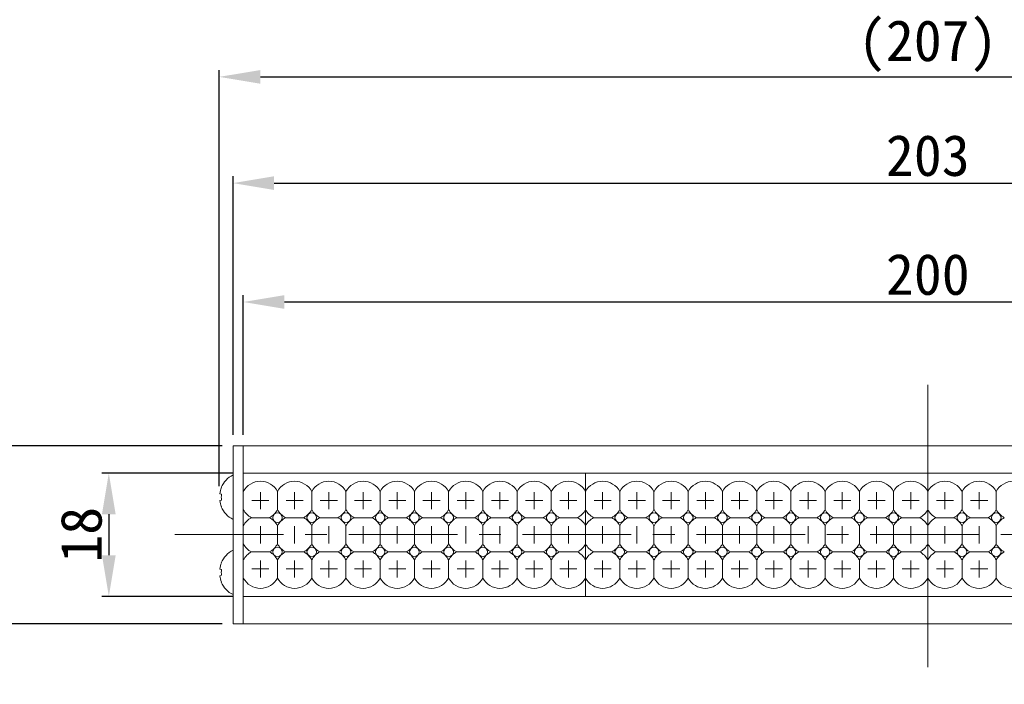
# Model space of a CAD drawing. Header units: millimetres. Extents: x -201 to 202, y 143 to 428.
# Tile 3 of 12: x -93 to -21, y 274 to 323. Entities that reach past the tile are written whole.
import ezdxf

# ---------------------------------------------------------------- set-up
doc = ezdxf.new("R2010")
doc.units = ezdxf.units.MM
doc.header["$LTSCALE"] = 0.25
doc.linetypes.add('CENTER', pattern=[50.8, 31.75, -6.35, 6.35, -6.35])
for name, color, linetype, lineweight in [('BASE', 7, 'Continuous', 20), ('CENTER', 1, 'CENTER', 9), ('DIMENSION', 6, 'Continuous', 9), ('LED LENS', 7, 'Continuous', 20), ('MXB8146', 7, 'Continuous', 20), ('SIDE PLATE', 7, 'Continuous', 20)]:
    doc.layers.add(name, color=color, linetype=linetype, lineweight=lineweight)
doc.styles.add('VS Standard', font='msgothic.ttc', dxfattribs={"height": 3})
doc.dimstyles.new('VS Standard x0.5', dxfattribs={"dimtxt": 3, "dimasz": 3, "dimexe": 0.5, "dimexo": 0.8, "dimgap": 0.5, "dimtad": 3, "dimlfac": 2, "dimrnd": 0.0001, "dimzin": 9, "dimdsep": 46, "dimtxsty": 'VS Standard', "dimcen": 0, "dimaunit": 1, "dimadec": 0, "dimazin": 2, "dimtfac": 1, "dimtmove": 0, "dimatfit": 3, "dimfxl": 1, "dimtolj": 1, "dimtzin": 0, "dimarcsym": 0})

# ---------------------------------------------------------------- blocks, each defined once
blk = doc.blocks.new('*D136')
at = {"layer": 'Defpoints', "color": 0}
for p in [(23.002, 302.422), (-76.998, 291.909), (23.002, 291.909)]:
    blk.add_point(p, dxfattribs=at)
at = {"layer": 'DIMENSION', "color": 0, "lineweight": -2}
for p, q in [((-76.998, 292.709), (-76.998, 302.922)), ((23.002, 292.709), (23.002, 302.922)), ((-73.998, 302.422), (20.002, 302.422))]:
    blk.add_line(p, q, dxfattribs=at)
at = {"layer": 'DIMENSION', "color": 0}
for points in [[(-73.998, 302.922), (-73.998, 301.922), (-76.998, 302.422)], [(20.002, 301.922), (20.002, 302.922), (23.002, 302.422)]]:
    blk.add_solid(points, dxfattribs=at)
at = {"layer": 'DIMENSION', "color": 0, "insert": (-26.998, 304.422), "char_height": 3, "attachment_point": 5, "style": 'VS Standard'}
blk.add_mtext('\\A1;200', dxfattribs=at)
blk = doc.blocks.new('*D137')
at = {"layer": 'Defpoints', "color": 0}
for p in [(23.752, 311.111), (-77.748, 291.909), (23.752, 291.909)]:
    blk.add_point(p, dxfattribs=at)
at = {"layer": 'DIMENSION', "color": 0, "lineweight": -2}
for p, q in [((-77.748, 292.709), (-77.748, 311.611)), ((23.752, 292.709), (23.752, 311.611)), ((-74.748, 311.111), (20.752, 311.111))]:
    blk.add_line(p, q, dxfattribs=at)
at = {"layer": 'DIMENSION', "color": 0}
for points in [[(-74.748, 311.611), (-74.748, 310.611), (-77.748, 311.111)], [(20.752, 310.611), (20.752, 311.611), (23.752, 311.111)]]:
    blk.add_solid(points, dxfattribs=at)
at = {"layer": 'DIMENSION', "color": 0, "insert": (-26.998, 313.111), "char_height": 3, "attachment_point": 5, "style": 'VS Standard'}
blk.add_mtext('\\A1;203', dxfattribs=at)
blk = doc.blocks.new('*D138')
at = {"layer": 'Defpoints', "color": 0}
for p in [(24.75, 318.875), (-78.75, 288.169), (24.75, 288.169)]:
    blk.add_point(p, dxfattribs=at)
at = {"layer": 'DIMENSION', "color": 0, "lineweight": -2}
for p, q in [((-78.75, 288.969), (-78.75, 319.375)), ((24.75, 288.969), (24.75, 319.375)), ((-75.75, 318.875), (21.75, 318.875))]:
    blk.add_line(p, q, dxfattribs=at)
at = {"layer": 'DIMENSION', "color": 0}
for points in [[(-75.75, 319.375), (-75.75, 318.375), (-78.75, 318.875)], [(21.75, 318.375), (21.75, 319.375), (24.75, 318.875)]]:
    blk.add_solid(points, dxfattribs=at)
at = {"layer": 'DIMENSION', "color": 0, "insert": (-27, 321.126), "char_height": 3, "attachment_point": 5, "style": 'VS Standard'}
blk.add_mtext('\\A1;\\A1;(207)', dxfattribs=at)
blk = doc.blocks.new('*D139')
at = {"layer": 'Defpoints', "color": 0}
for p in [(-76.998, 289.909), (-86.821, 280.909), (-76.998, 280.909)]:
    blk.add_point(p, dxfattribs=at)
at = {"layer": 'DIMENSION', "color": 0, "lineweight": -2}
for p, q in [((-77.798, 289.909), (-87.321, 289.909)), ((-86.821, 286.909), (-86.821, 283.909)), ((-77.798, 280.909), (-87.321, 280.909))]:
    blk.add_line(p, q, dxfattribs=at)
at = {"layer": 'DIMENSION', "color": 0}
for points in [[(-86.321, 286.909), (-87.321, 286.909), (-86.821, 289.909)], [(-87.321, 283.909), (-86.321, 283.909), (-86.821, 280.909)]]:
    blk.add_solid(points, dxfattribs=at)
at = {"layer": 'DIMENSION', "color": 0, "insert": (-88.821, 285.409), "char_height": 3, "attachment_point": 5, "rotation": 90, "style": 'VS Standard'}
blk.add_mtext('\\A1;18', dxfattribs=at)
blk = doc.blocks.new('*D140')
at = {"layer": 'Defpoints', "color": 0}
for p in [(-77.748, 291.909), (-94.4, 278.909), (-77.748, 278.909)]:
    blk.add_point(p, dxfattribs=at)
at = {"layer": 'DIMENSION', "color": 0, "lineweight": -2}
for p, q in [((-78.548, 291.909), (-94.9, 291.909)), ((-94.4, 288.909), (-94.4, 281.909)), ((-78.548, 278.909), (-94.9, 278.909))]:
    blk.add_line(p, q, dxfattribs=at)
at = {"layer": 'DIMENSION', "color": 0}
for points in [[(-93.9, 288.909), (-94.9, 288.909), (-94.4, 291.909)], [(-94.9, 281.909), (-93.9, 281.909), (-94.4, 278.909)]]:
    blk.add_solid(points, dxfattribs=at)
at = {"layer": 'DIMENSION', "color": 0, "insert": (-96.4, 285.409), "char_height": 3, "attachment_point": 5, "rotation": 90, "style": 'VS Standard'}
blk.add_mtext('\\A1;26', dxfattribs=at)

msp = doc.modelspace()

# ---------------------------------------------------------------- linework, layer by layer
at = {"layer": 'BASE'}
for p, q in [((-76.9975, 278.9088), (-76.9975, 291.9088)), ((-76.9975, 291.9088), (23.0025, 291.9088)), ((-76.9975, 291.9088), (-76.9975, 278.9088)), ((23.0025, 289.9088), (-76.9975, 289.9088)), ((-76.9975, 280.9088), (23.0025, 280.9088)), ((23.0025, 278.9088), (-76.9975, 278.9088))]:
    msp.add_line(p, q, dxfattribs=at)
at = {"layer": 'CENTER'}
for p, q in [((-26.9975, 296.3598), (-26.9975, 274.4808)), ((-81.9975, 285.4203), (28.0025, 285.4203))]:
    msp.add_line(p, q, dxfattribs=at)
at = {"layer": 'CENTER', "ltscale": 0.3}
for p, q in [((-75.7475, 288.5338), (-75.7475, 287.2838)), ((-73.2475, 288.5338), (-73.2475, 287.2838)), ((-70.7475, 288.5338), (-70.7475, 287.2838)), ((-68.2475, 288.5338), (-68.2475, 287.2838)), ((-65.7475, 288.5338), (-65.7475, 287.2838)), ((-63.2475, 288.5338), (-63.2475, 287.2838)), ((-60.7475, 288.5338), (-60.7475, 287.2838)), ((-58.2475, 288.5338), (-58.2475, 287.2838)), ((-55.7475, 288.5338), (-55.7475, 287.2838)), ((-53.2475, 288.5338), (-53.2475, 287.2838)), ((-50.7475, 288.5338), (-50.7475, 287.2838)), ((-48.2475, 288.5338), (-48.2475, 287.2838)), ((-45.7475, 288.5338), (-45.7475, 287.2838)), ((-43.2475, 288.5338), (-43.2475, 287.2838)), ((-40.7475, 288.5338), (-40.7475, 287.2838)), ((-38.2475, 288.5338), (-38.2475, 287.2838)), ((-35.7475, 288.5338), (-35.7475, 287.2838)), ((-33.2475, 288.5338), (-33.2475, 287.2838)), ((-30.7475, 288.5338), (-30.7475, 287.2838)), ((-28.2475, 288.5338), (-28.2475, 287.2838)), ((-25.7475, 288.5338), (-25.7475, 287.2838)), ((-23.2475, 288.5338), (-23.2475, 287.2838)), ((-76.3725, 287.9088), (-75.1225, 287.9088)), ((-73.8725, 287.9088), (-72.6225, 287.9088)), ((-71.3725, 287.9088), (-70.1225, 287.9088)), ((-68.8725, 287.9088), (-67.6225, 287.9088)), ((-66.3725, 287.9088), (-65.1225, 287.9088)), ((-63.8725, 287.9088), (-62.6225, 287.9088)), ((-61.3725, 287.9088), (-60.1225, 287.9088)), ((-58.8725, 287.9088), (-57.6225, 287.9088)), ((-56.3725, 287.9088), (-55.1225, 287.9088)), ((-53.8725, 287.9088), (-52.6225, 287.9088)), ((-51.3725, 287.9088), (-50.1225, 287.9088)), ((-48.8725, 287.9088), (-47.6225, 287.9088)), ((-46.3725, 287.9088), (-45.1225, 287.9088)), ((-43.8725, 287.9088), (-42.6225, 287.9088)), ((-41.3725, 287.9088), (-40.1225, 287.9088)), ((-38.8725, 287.9088), (-37.6225, 287.9088)), ((-36.3725, 287.9088), (-35.1225, 287.9088)), ((-33.8725, 287.9088), (-32.6225, 287.9088)), ((-31.3725, 287.9088), (-30.1225, 287.9088)), ((-28.8725, 287.9088), (-27.6225, 287.9088)), ((-26.3725, 287.9088), (-25.1225, 287.9088)), ((-23.8725, 287.9088), (-22.6225, 287.9088)), ((-75.7475, 286.0338), (-75.7475, 284.7838)), ((-73.2475, 286.0338), (-73.2475, 284.7838)), ((-70.7475, 286.0338), (-70.7475, 284.7838)), ((-68.2475, 286.0338), (-68.2475, 284.7838)), ((-65.7475, 286.0338), (-65.7475, 284.7838)), ((-63.2475, 286.0338), (-63.2475, 284.7838)), ((-60.7475, 286.0338), (-60.7475, 284.7838)), ((-58.2475, 286.0338), (-58.2475, 284.7838)), ((-55.7475, 286.0338), (-55.7475, 284.7838)), ((-53.2475, 286.0338), (-53.2475, 284.7838)), ((-50.7475, 286.0338), (-50.7475, 284.7838)), ((-48.2475, 286.0338), (-48.2475, 284.7838)), ((-45.7475, 286.0338), (-45.7475, 284.7838)), ((-43.2475, 286.0338), (-43.2475, 284.7838)), ((-40.7475, 286.0338), (-40.7475, 284.7838)), ((-38.2475, 286.0338), (-38.2475, 284.7838)), ((-35.7475, 286.0338), (-35.7475, 284.7838)), ((-33.2475, 286.0338), (-33.2475, 284.7838)), ((-30.7475, 286.0338), (-30.7475, 284.7838)), ((-28.2475, 286.0338), (-28.2475, 284.7838)), ((-25.7475, 286.0338), (-25.7475, 284.7838)), ((-23.2475, 286.0338), (-23.2475, 284.7838)), ((-75.7475, 283.5338), (-75.7475, 282.2838)), ((-73.2475, 283.5338), (-73.2475, 282.2838)), ((-70.7475, 283.5338), (-70.7475, 282.2838)), ((-68.2475, 283.5338), (-68.2475, 282.2838)), ((-65.7475, 283.5338), (-65.7475, 282.2838)), ((-63.2475, 283.5338), (-63.2475, 282.2838)), ((-60.7475, 283.5338), (-60.7475, 282.2838)), ((-58.2475, 283.5338), (-58.2475, 282.2838)), ((-55.7475, 283.5338), (-55.7475, 282.2838)), ((-53.2475, 283.5338), (-53.2475, 282.2838)), ((-50.7475, 283.5338), (-50.7475, 282.2838)), ((-48.2475, 283.5338), (-48.2475, 282.2838)), ((-45.7475, 283.5338), (-45.7475, 282.2838)), ((-43.2475, 283.5338), (-43.2475, 282.2838)), ((-40.7475, 283.5338), (-40.7475, 282.2838)), ((-38.2475, 283.5338), (-38.2475, 282.2838)), ((-35.7475, 283.5338), (-35.7475, 282.2838)), ((-33.2475, 283.5338), (-33.2475, 282.2838)), ((-30.7475, 283.5338), (-30.7475, 282.2838)), ((-28.2475, 283.5338), (-28.2475, 282.2838)), ((-25.7475, 283.5338), (-25.7475, 282.2838)), ((-23.2475, 283.5338), (-23.2475, 282.2838)), ((-76.3725, 282.9088), (-75.1225, 282.9088)), ((-73.8725, 282.9088), (-72.6225, 282.9088)), ((-71.3725, 282.9088), (-70.1225, 282.9088)), ((-68.8725, 282.9088), (-67.6225, 282.9088)), ((-66.3725, 282.9088), (-65.1225, 282.9088)), ((-63.8725, 282.9088), (-62.6225, 282.9088)), ((-61.3725, 282.9088), (-60.1225, 282.9088)), ((-58.8725, 282.9088), (-57.6225, 282.9088)), ((-56.3725, 282.9088), (-55.1225, 282.9088)), ((-53.8725, 282.9088), (-52.6225, 282.9088)), ((-51.3725, 282.9088), (-50.1225, 282.9088)), ((-48.8725, 282.9088), (-47.6225, 282.9088)), ((-46.3725, 282.9088), (-45.1225, 282.9088)), ((-43.8725, 282.9088), (-42.6225, 282.9088)), ((-41.3725, 282.9088), (-40.1225, 282.9088)), ((-38.8725, 282.9088), (-37.6225, 282.9088)), ((-36.3725, 282.9088), (-35.1225, 282.9088)), ((-33.8725, 282.9088), (-32.6225, 282.9088)), ((-31.3725, 282.9088), (-30.1225, 282.9088)), ((-28.8725, 282.9088), (-27.6225, 282.9088)), ((-26.3725, 282.9088), (-25.1225, 282.9088)), ((-23.8725, 282.9088), (-22.6225, 282.9088))]:
    msp.add_line(p, q, dxfattribs=at)
at = {"layer": 'LED LENS'}
for p, q in [((-51.9975, 289.9088), (-76.9975, 289.9088)), ((-76.9975, 289.9088), (-76.9975, 288.5702)), ((-51.9975, 288.5702), (-51.9975, 289.9088)), ((-51.9975, 289.9088), (-51.9975, 288.5702)), ((-26.9975, 289.9088), (-51.9975, 289.9088)), ((-51.9975, 289.9088), (-51.9975, 288.5702)), ((-1.9975, 289.9088), (-26.9975, 289.9088)), ((-26.9975, 289.9088), (-26.9975, 288.5702)), ((-26.9975, 288.5587), (-26.9975, 289.8973)), ((-26.9975, 289.8973), (-26.9975, 288.5587)), ((-76.9975, 287.2474), (-76.9975, 288.5702)), ((-74.4975, 288.5702), (-74.4975, 287.9088)), ((-71.9975, 288.5702), (-71.9975, 287.9088)), ((-69.4975, 288.5702), (-69.4975, 287.9088)), ((-66.9975, 288.5702), (-66.9975, 287.9088)), ((-64.4975, 288.5702), (-64.4975, 287.9088)), ((-61.9975, 288.5702), (-61.9975, 287.9088)), ((-59.4975, 288.5702), (-59.4975, 287.9088)), ((-56.9975, 288.5702), (-56.9975, 287.9088)), ((-54.4975, 288.5702), (-54.4975, 287.9088)), ((-51.9975, 288.5702), (-51.9975, 287.9088)), ((-51.9975, 287.2474), (-51.9975, 288.5702)), ((-51.9975, 287.2474), (-51.9975, 288.5702)), ((-49.4975, 288.5702), (-49.4975, 287.9088)), ((-46.9975, 288.5702), (-46.9975, 287.9088)), ((-44.4975, 288.5702), (-44.4975, 287.9088)), ((-41.9975, 288.5702), (-41.9975, 287.9088)), ((-39.4975, 288.5702), (-39.4975, 287.9088)), ((-36.9975, 288.5702), (-36.9975, 287.9088)), ((-34.4975, 288.5702), (-34.4975, 287.9088)), ((-31.9975, 288.5702), (-31.9975, 287.9088)), ((-29.4975, 288.5702), (-29.4975, 287.9088)), ((-26.9975, 287.2474), (-26.9975, 288.5702)), ((-26.9975, 288.5587), (-26.9975, 287.8973)), ((-26.9975, 287.2358), (-26.9975, 288.5587)), ((-24.4975, 288.5702), (-24.4975, 287.9088)), ((-21.9975, 288.5702), (-21.9975, 287.9088)), ((-74.4975, 287.9088), (-74.4975, 287.2474)), ((-71.9975, 287.9088), (-71.9975, 287.2474)), ((-69.4975, 287.9088), (-69.4975, 287.2474)), ((-66.9975, 287.9088), (-66.9975, 287.2474)), ((-64.4975, 287.9088), (-64.4975, 287.2474)), ((-61.9975, 287.9088), (-61.9975, 287.2474)), ((-59.4975, 287.9088), (-59.4975, 287.2474)), ((-56.9975, 287.9088), (-56.9975, 287.2474)), ((-54.4975, 287.9088), (-54.4975, 287.2474)), ((-51.9975, 287.9088), (-51.9975, 287.2474)), ((-49.4975, 287.9088), (-49.4975, 287.2474)), ((-46.9975, 287.9088), (-46.9975, 287.2474)), ((-44.4975, 287.9088), (-44.4975, 287.2474)), ((-41.9975, 287.9088), (-41.9975, 287.2474)), ((-39.4975, 287.9088), (-39.4975, 287.2474)), ((-36.9975, 287.9088), (-36.9975, 287.2474)), ((-34.4975, 287.9088), (-34.4975, 287.2474)), ((-31.9975, 287.9088), (-31.9975, 287.2474)), ((-29.4975, 287.9088), (-29.4975, 287.2474)), ((-26.9975, 287.8973), (-26.9975, 287.2358)), ((-24.4975, 287.9088), (-24.4975, 287.2474)), ((-21.9975, 287.9088), (-21.9975, 287.2474)), ((-76.9975, 287.2474), (-76.9975, 286.0702)), ((-51.9975, 286.0702), (-51.9975, 287.2474)), ((-51.9975, 287.2474), (-51.9975, 286.0702)), ((-51.9975, 287.2474), (-51.9975, 286.0702)), ((-26.9975, 287.2474), (-26.9975, 286.0702)), ((-26.9975, 286.0587), (-26.9975, 287.2358)), ((-26.9975, 287.2358), (-26.9975, 286.0587)), ((-76.4089, 286.6588), (-75.0861, 286.6588)), ((-73.9089, 286.6588), (-72.5861, 286.6588)), ((-71.4089, 286.6588), (-70.0861, 286.6588)), ((-68.9089, 286.6588), (-67.5861, 286.6588)), ((-66.4089, 286.6588), (-65.0861, 286.6588)), ((-63.9089, 286.6588), (-62.5861, 286.6588)), ((-61.4089, 286.6588), (-60.0861, 286.6588)), ((-58.9089, 286.6588), (-57.5861, 286.6588)), ((-56.4089, 286.6588), (-55.0861, 286.6588)), ((-53.9089, 286.6588), (-52.5861, 286.6588)), ((-51.4089, 286.6588), (-50.0861, 286.6588)), ((-48.9089, 286.6588), (-47.5861, 286.6588)), ((-46.4089, 286.6588), (-45.0861, 286.6588)), ((-43.9089, 286.6588), (-42.5861, 286.6588)), ((-41.4089, 286.6588), (-40.0861, 286.6588)), ((-38.9089, 286.6588), (-37.5861, 286.6588)), ((-36.4089, 286.6588), (-35.0861, 286.6588)), ((-33.9089, 286.6588), (-32.5861, 286.6588)), ((-31.4089, 286.6588), (-30.0861, 286.6588)), ((-28.9089, 286.6588), (-27.5861, 286.6588)), ((-26.4089, 286.6588), (-25.0861, 286.6588)), ((-23.9089, 286.6588), (-22.5861, 286.6588)), ((-76.9975, 284.7474), (-76.9975, 286.0702)), ((-74.4975, 286.0702), (-74.4975, 285.4088)), ((-71.9975, 286.0702), (-71.9975, 285.4088)), ((-69.4975, 286.0702), (-69.4975, 285.4088)), ((-66.9975, 286.0702), (-66.9975, 285.4088)), ((-64.4975, 286.0702), (-64.4975, 285.4088)), ((-61.9975, 286.0702), (-61.9975, 285.4088)), ((-59.4975, 286.0702), (-59.4975, 285.4088)), ((-56.9975, 286.0702), (-56.9975, 285.4088)), ((-54.4975, 286.0702), (-54.4975, 285.4088)), ((-51.9975, 286.0702), (-51.9975, 285.4088)), ((-51.9975, 284.7474), (-51.9975, 286.0702)), ((-51.9975, 284.7474), (-51.9975, 286.0702)), ((-49.4975, 286.0702), (-49.4975, 285.4088)), ((-46.9975, 286.0702), (-46.9975, 285.4088)), ((-44.4975, 286.0702), (-44.4975, 285.4088)), ((-41.9975, 286.0702), (-41.9975, 285.4088)), ((-39.4975, 286.0702), (-39.4975, 285.4088)), ((-36.9975, 286.0702), (-36.9975, 285.4088)), ((-34.4975, 286.0702), (-34.4975, 285.4088)), ((-31.9975, 286.0702), (-31.9975, 285.4088)), ((-29.4975, 286.0702), (-29.4975, 285.4088)), ((-26.9975, 284.7474), (-26.9975, 286.0702)), ((-26.9975, 286.0587), (-26.9975, 285.3973)), ((-26.9975, 284.7358), (-26.9975, 286.0587)), ((-24.4975, 286.0702), (-24.4975, 285.4088)), ((-21.9975, 286.0702), (-21.9975, 285.4088)), ((-74.4975, 285.4088), (-74.4975, 284.7474)), ((-71.9975, 285.4088), (-71.9975, 284.7474)), ((-69.4975, 285.4088), (-69.4975, 284.7474)), ((-66.9975, 285.4088), (-66.9975, 284.7474)), ((-64.4975, 285.4088), (-64.4975, 284.7474)), ((-61.9975, 285.4088), (-61.9975, 284.7474)), ((-59.4975, 285.4088), (-59.4975, 284.7474)), ((-56.9975, 285.4088), (-56.9975, 284.7474)), ((-54.4975, 285.4088), (-54.4975, 284.7474)), ((-51.9975, 285.4088), (-51.9975, 284.7474)), ((-49.4975, 285.4088), (-49.4975, 284.7474)), ((-46.9975, 285.4088), (-46.9975, 284.7474)), ((-44.4975, 285.4088), (-44.4975, 284.7474)), ((-41.9975, 285.4088), (-41.9975, 284.7474)), ((-39.4975, 285.4088), (-39.4975, 284.7474)), ((-36.9975, 285.4088), (-36.9975, 284.7474)), ((-34.4975, 285.4088), (-34.4975, 284.7474)), ((-31.9975, 285.4088), (-31.9975, 284.7474)), ((-29.4975, 285.4088), (-29.4975, 284.7474)), ((-26.9975, 285.3973), (-26.9975, 284.7358)), ((-24.4975, 285.4088), (-24.4975, 284.7474)), ((-21.9975, 285.4088), (-21.9975, 284.7474)), ((-76.9975, 284.7474), (-76.9975, 283.5702)), ((-75.0861, 284.1588), (-76.4089, 284.1588)), ((-73.9089, 284.1588), (-72.5861, 284.1588)), ((-71.4089, 284.1588), (-70.0861, 284.1588)), ((-68.9089, 284.1588), (-67.5861, 284.1588)), ((-66.4089, 284.1588), (-65.0861, 284.1588)), ((-63.9089, 284.1588), (-62.5861, 284.1588)), ((-61.4089, 284.1588), (-60.0861, 284.1588)), ((-58.9089, 284.1588), (-57.5861, 284.1588)), ((-56.4089, 284.1588), (-55.0861, 284.1588)), ((-53.9089, 284.1588), (-52.5861, 284.1588)), ((-51.9975, 283.5702), (-51.9975, 284.7474)), ((-51.9975, 284.7474), (-51.9975, 283.5702)), ((-51.9975, 284.7474), (-51.9975, 283.5702)), ((-50.0861, 284.1588), (-51.4089, 284.1588)), ((-48.9089, 284.1588), (-47.5861, 284.1588)), ((-46.4089, 284.1588), (-45.0861, 284.1588)), ((-43.9089, 284.1588), (-42.5861, 284.1588)), ((-41.4089, 284.1588), (-40.0861, 284.1588)), ((-38.9089, 284.1588), (-37.5861, 284.1588)), ((-36.4089, 284.1588), (-35.0861, 284.1588)), ((-33.9089, 284.1588), (-32.5861, 284.1588)), ((-31.4089, 284.1588), (-30.0861, 284.1588)), ((-28.9089, 284.1588), (-27.5861, 284.1588)), ((-26.9975, 284.7474), (-26.9975, 283.5702)), ((-26.9975, 283.5587), (-26.9975, 284.7358)), ((-26.9975, 284.7358), (-26.9975, 283.5587)), ((-25.0861, 284.1588), (-26.4089, 284.1588)), ((-23.9089, 284.1588), (-22.5861, 284.1588)), ((-76.9975, 282.2474), (-76.9975, 283.5702)), ((-74.4975, 282.9088), (-74.4975, 283.5702)), ((-71.9975, 283.5702), (-71.9975, 282.9088)), ((-69.4975, 283.5702), (-69.4975, 282.9088)), ((-66.9975, 283.5702), (-66.9975, 282.9088)), ((-64.4975, 283.5702), (-64.4975, 282.9088)), ((-61.9975, 283.5702), (-61.9975, 282.9088)), ((-59.4975, 283.5702), (-59.4975, 282.9088)), ((-56.9975, 283.5702), (-56.9975, 282.9088)), ((-54.4975, 283.5702), (-54.4975, 282.9088)), ((-51.9975, 283.5702), (-51.9975, 282.9088)), ((-51.9975, 282.2474), (-51.9975, 283.5702)), ((-51.9975, 282.2474), (-51.9975, 283.5702)), ((-49.4975, 282.9088), (-49.4975, 283.5702)), ((-46.9975, 283.5702), (-46.9975, 282.9088)), ((-44.4975, 283.5702), (-44.4975, 282.9088)), ((-41.9975, 283.5702), (-41.9975, 282.9088)), ((-39.4975, 283.5702), (-39.4975, 282.9088)), ((-36.9975, 283.5702), (-36.9975, 282.9088)), ((-34.4975, 283.5702), (-34.4975, 282.9088)), ((-31.9975, 283.5702), (-31.9975, 282.9088)), ((-29.4975, 283.5702), (-29.4975, 282.9088)), ((-26.9975, 282.2474), (-26.9975, 283.5702)), ((-26.9975, 283.5587), (-26.9975, 282.8973)), ((-26.9975, 282.2358), (-26.9975, 283.5587)), ((-24.4975, 282.9088), (-24.4975, 283.5702)), ((-21.9975, 283.5702), (-21.9975, 282.9088)), ((-74.4975, 282.2474), (-74.4975, 282.9088)), ((-71.9975, 282.9088), (-71.9975, 282.2474)), ((-69.4975, 282.9088), (-69.4975, 282.2474)), ((-66.9975, 282.9088), (-66.9975, 282.2474)), ((-64.4975, 282.9088), (-64.4975, 282.2474)), ((-61.9975, 282.9088), (-61.9975, 282.2474)), ((-59.4975, 282.9088), (-59.4975, 282.2474)), ((-56.9975, 282.9088), (-56.9975, 282.2474)), ((-54.4975, 282.9088), (-54.4975, 282.2474)), ((-51.9975, 282.9088), (-51.9975, 282.2474)), ((-49.4975, 282.2474), (-49.4975, 282.9088)), ((-46.9975, 282.9088), (-46.9975, 282.2474)), ((-44.4975, 282.9088), (-44.4975, 282.2474)), ((-41.9975, 282.9088), (-41.9975, 282.2474)), ((-39.4975, 282.9088), (-39.4975, 282.2474)), ((-36.9975, 282.9088), (-36.9975, 282.2474)), ((-34.4975, 282.9088), (-34.4975, 282.2474)), ((-31.9975, 282.9088), (-31.9975, 282.2474)), ((-29.4975, 282.9088), (-29.4975, 282.2474)), ((-26.9975, 282.8973), (-26.9975, 282.2358)), ((-24.4975, 282.2474), (-24.4975, 282.9088)), ((-21.9975, 282.9088), (-21.9975, 282.2474)), ((-76.9975, 282.2474), (-76.9975, 280.9088)), ((-51.9975, 280.9088), (-51.9975, 282.2474)), ((-51.9975, 282.2474), (-51.9975, 280.9088)), ((-51.9975, 282.2474), (-51.9975, 280.9088)), ((-26.9975, 282.2474), (-26.9975, 280.9088)), ((-26.9975, 280.8973), (-26.9975, 282.2358)), ((-26.9975, 282.2358), (-26.9975, 280.8973)), ((-76.9975, 280.9088), (-51.9975, 280.9088)), ((-51.9975, 280.9088), (-26.9975, 280.9088)), ((-26.9975, 280.9088), (-1.9975, 280.9088))]:
    msp.add_line(p, q, dxfattribs=at)
for centre in [(-74.4975, 286.6588), (-71.9975, 286.6588), (-69.4975, 286.6588), (-66.9975, 286.6588), (-64.4975, 286.6588), (-61.9975, 286.6588), (-59.4975, 286.6588), (-56.9975, 286.6588), (-54.4975, 286.6588), (-49.4975, 286.6588), (-46.9975, 286.6588), (-44.4975, 286.6588), (-41.9975, 286.6588), (-39.4975, 286.6588), (-36.9975, 286.6588), (-34.4975, 286.6588), (-31.9975, 286.6588), (-29.4975, 286.6588), (-24.4975, 286.6588), (-21.9975, 286.6588), (-74.4975, 284.1588), (-71.9975, 284.1588), (-69.4975, 284.1588), (-66.9975, 284.1588), (-64.4975, 284.1588), (-61.9975, 284.1588), (-59.4975, 284.1588), (-56.9975, 284.1588), (-54.4975, 284.1588), (-49.4975, 284.1588), (-46.9975, 284.1588), (-44.4975, 284.1588), (-41.9975, 284.1588), (-39.4975, 284.1588), (-36.9975, 284.1588), (-34.4975, 284.1588), (-31.9975, 284.1588), (-29.4975, 284.1588), (-24.4975, 284.1588), (-21.9975, 284.1588)]:
    msp.add_circle(centre, 0.35, dxfattribs=at)
for centre, start, end in [((-75.7475, 287.9088), 27.885567, 152.114433), ((-73.2475, 287.9088), 27.885567, 152.114433), ((-70.7475, 287.9088), 27.885567, 152.114433), ((-68.2475, 287.9088), 27.885567, 152.114433), ((-65.7475, 287.9088), 27.885567, 152.114433), ((-63.2475, 287.9088), 27.885567, 152.114433), ((-60.7475, 287.9088), 27.885567, 152.114433), ((-58.2475, 287.9088), 27.885567, 152.114433), ((-55.7475, 287.9088), 27.885567, 152.114433), ((-53.2475, 287.9088), 27.885567, 152.114433), ((-50.7475, 287.9088), 27.885567, 152.114433), ((-48.2475, 287.9088), 27.885567, 152.114433), ((-45.7475, 287.9088), 27.885567, 152.114433), ((-43.2475, 287.9088), 27.885567, 152.114433), ((-40.7475, 287.9088), 27.885567, 152.114433), ((-38.2475, 287.9088), 27.885567, 152.114433), ((-35.7475, 287.9088), 27.885567, 152.114433), ((-33.2475, 287.9088), 27.885567, 152.114433), ((-30.7475, 287.9088), 27.885567, 152.114433), ((-28.2475, 287.9088), 27.885567, 152.114433), ((-25.7475, 287.9088), 27.885567, 152.114433), ((-23.2475, 287.9088), 27.885567, 152.114433), ((-20.7475, 287.9088), 27.885567, 152.114433), ((-75.7475, 287.9088), 207.885567, 242.114433), ((-75.7475, 287.9088), 315, 332.114433), ((-73.2475, 287.9088), 207.885567, 225), ((-73.2475, 287.9088), 315, 332.114433), ((-70.7475, 287.9088), 207.885567, 225), ((-70.7475, 287.9088), 315, 332.114433), ((-68.2475, 287.9088), 207.885567, 225), ((-68.2475, 287.9088), 315, 332.114433), ((-65.7475, 287.9088), 207.885567, 225), ((-65.7475, 287.9088), 315, 332.114433), ((-63.2475, 287.9088), 207.885567, 225), ((-63.2475, 287.9088), 315, 332.114433), ((-60.7475, 287.9088), 207.885567, 225), ((-60.7475, 287.9088), 315, 332.114433), ((-58.2475, 287.9088), 207.885567, 225), ((-58.2475, 287.9088), 315, 332.114433), ((-55.7475, 287.9088), 207.885567, 225), ((-55.7475, 287.9088), 315, 332.114433), ((-53.2475, 287.9088), 207.885567, 225), ((-53.2475, 287.9088), 297.885567, 332.114433), ((-50.7475, 287.9088), 207.885567, 242.114433), ((-50.7475, 287.9088), 315, 332.114433), ((-48.2475, 287.9088), 207.885567, 225), ((-48.2475, 287.9088), 315, 332.114433), ((-45.7475, 287.9088), 207.885567, 225), ((-45.7475, 287.9088), 315, 332.114433), ((-43.2475, 287.9088), 207.885567, 225), ((-43.2475, 287.9088), 315, 332.114433), ((-40.7475, 287.9088), 207.885567, 225), ((-40.7475, 287.9088), 315, 332.114433), ((-38.2475, 287.9088), 207.885567, 225), ((-38.2475, 287.9088), 315, 332.114433), ((-35.7475, 287.9088), 207.885567, 225), ((-35.7475, 287.9088), 315, 332.114433), ((-33.2475, 287.9088), 207.885567, 225), ((-33.2475, 287.9088), 315, 332.114433), ((-30.7475, 287.9088), 207.885567, 225), ((-30.7475, 287.9088), 315, 332.114433), ((-28.2475, 287.9088), 207.885567, 225), ((-28.2475, 287.9088), 297.885567, 332.114433), ((-25.7475, 287.9088), 207.885567, 242.114433), ((-25.7475, 287.9088), 315, 332.114433), ((-23.2475, 287.9088), 207.885567, 225), ((-23.2475, 287.9088), 315, 332.114433), ((-20.7475, 287.9088), 207.885567, 225), ((-75.7475, 285.4088), 117.885567, 152.114433), ((-75.7475, 287.9088), 297.885567, 315), ((-75.7475, 285.4088), 45, 62.114433), ((-75.7475, 285.4088), 27.885567, 45), ((-73.2475, 285.4088), 135, 152.114433), ((-73.2475, 287.9088), 225, 242.114433), ((-73.2475, 285.4088), 117.885567, 135), ((-73.2475, 287.9088), 297.885567, 315), ((-73.2475, 285.4088), 45, 62.114433), ((-73.2475, 285.4088), 27.885567, 45), ((-70.7475, 285.4088), 135, 152.114433), ((-70.7475, 287.9088), 225, 242.114433), ((-70.7475, 285.4088), 117.885567, 135), ((-70.7475, 287.9088), 297.885567, 315), ((-70.7475, 285.4088), 45, 62.114433), ((-70.7475, 285.4088), 27.885567, 45), ((-68.2475, 285.4088), 135, 152.114433), ((-68.2475, 287.9088), 225, 242.114433), ((-68.2475, 285.4088), 117.885567, 135), ((-68.2475, 287.9088), 297.885567, 315), ((-68.2475, 285.4088), 45, 62.114433), ((-68.2475, 285.4088), 27.885567, 45), ((-65.7475, 285.4088), 135, 152.114433), ((-65.7475, 287.9088), 225, 242.114433), ((-65.7475, 285.4088), 117.885567, 135), ((-65.7475, 287.9088), 297.885567, 315), ((-65.7475, 285.4088), 45, 62.114433), ((-65.7475, 285.4088), 27.885567, 45), ((-63.2475, 285.4088), 135, 152.114433), ((-63.2475, 287.9088), 225, 242.114433), ((-63.2475, 285.4088), 117.885567, 135), ((-63.2475, 287.9088), 297.885567, 315), ((-63.2475, 285.4088), 45, 62.114433), ((-63.2475, 285.4088), 27.885567, 45), ((-60.7475, 285.4088), 135, 152.114433), ((-60.7475, 287.9088), 225, 242.114433), ((-60.7475, 285.4088), 117.885567, 135), ((-60.7475, 287.9088), 297.885567, 315), ((-60.7475, 285.4088), 45, 62.114433), ((-60.7475, 285.4088), 27.885567, 45), ((-58.2475, 285.4088), 135, 152.114433), ((-58.2475, 287.9088), 225, 242.114433), ((-58.2475, 285.4088), 117.885567, 135), ((-58.2475, 287.9088), 297.885567, 315), ((-58.2475, 285.4088), 45, 62.114433), ((-58.2475, 285.4088), 27.885567, 45), ((-55.7475, 285.4088), 135, 152.114433), ((-55.7475, 287.9088), 225, 242.114433), ((-55.7475, 285.4088), 117.885567, 135), ((-55.7475, 287.9088), 297.885567, 315), ((-55.7475, 285.4088), 45, 62.114433), ((-55.7475, 285.4088), 27.885567, 45), ((-53.2475, 285.4088), 135, 152.114433), ((-53.2475, 287.9088), 225, 242.114433), ((-53.2475, 285.4088), 117.885567, 135), ((-53.2475, 285.4088), 27.885567, 62.114433), ((-50.7475, 285.4088), 117.885567, 152.114433), ((-50.7475, 287.9088), 297.885567, 315), ((-50.7475, 285.4088), 45, 62.114433), ((-50.7475, 285.4088), 27.885567, 45), ((-48.2475, 285.4088), 135, 152.114433), ((-48.2475, 287.9088), 225, 242.114433), ((-48.2475, 285.4088), 117.885567, 135), ((-48.2475, 287.9088), 297.885567, 315), ((-48.2475, 285.4088), 45, 62.114433), ((-48.2475, 285.4088), 27.885567, 45), ((-45.7475, 285.4088), 135, 152.114433), ((-45.7475, 287.9088), 225, 242.114433), ((-45.7475, 285.4088), 117.885567, 135), ((-45.7475, 287.9088), 297.885567, 315), ((-45.7475, 285.4088), 45, 62.114433), ((-45.7475, 285.4088), 27.885567, 45), ((-43.2475, 285.4088), 135, 152.114433), ((-43.2475, 287.9088), 225, 242.114433), ((-43.2475, 285.4088), 117.885567, 135), ((-43.2475, 287.9088), 297.885567, 315), ((-43.2475, 285.4088), 45, 62.114433), ((-43.2475, 285.4088), 27.885567, 45), ((-40.7475, 285.4088), 135, 152.114433), ((-40.7475, 287.9088), 225, 242.114433), ((-40.7475, 285.4088), 117.885567, 135), ((-40.7475, 287.9088), 297.885567, 315), ((-40.7475, 285.4088), 45, 62.114433), ((-40.7475, 285.4088), 27.885567, 45), ((-38.2475, 285.4088), 135, 152.114433), ((-38.2475, 287.9088), 225, 242.114433), ((-38.2475, 285.4088), 117.885567, 135), ((-38.2475, 287.9088), 297.885567, 315), ((-38.2475, 285.4088), 45, 62.114433), ((-38.2475, 285.4088), 27.885567, 45), ((-35.7475, 285.4088), 135, 152.114433), ((-35.7475, 287.9088), 225, 242.114433), ((-35.7475, 285.4088), 117.885567, 135), ((-35.7475, 287.9088), 297.885567, 315), ((-35.7475, 285.4088), 45, 62.114433), ((-35.7475, 285.4088), 27.885567, 45), ((-33.2475, 285.4088), 135, 152.114433), ((-33.2475, 287.9088), 225, 242.114433), ((-33.2475, 285.4088), 117.885567, 135), ((-33.2475, 287.9088), 297.885567, 315), ((-33.2475, 285.4088), 45, 62.114433), ((-33.2475, 285.4088), 27.885567, 45), ((-30.7475, 285.4088), 135, 152.114433), ((-30.7475, 287.9088), 225, 242.114433), ((-30.7475, 285.4088), 117.885567, 135), ((-30.7475, 287.9088), 297.885567, 315), ((-30.7475, 285.4088), 45, 62.114433), ((-30.7475, 285.4088), 27.885567, 45), ((-28.2475, 285.4088), 135, 152.114433), ((-28.2475, 287.9088), 225, 242.114433), ((-28.2475, 285.4088), 117.885567, 135), ((-28.2475, 285.4088), 27.885567, 62.114433), ((-25.7475, 285.4088), 117.885567, 152.114433), ((-25.7475, 287.9088), 297.885567, 315), ((-25.7475, 285.4088), 45, 62.114433), ((-25.7475, 285.4088), 27.885567, 45), ((-23.2475, 285.4088), 135, 152.114433), ((-23.2475, 287.9088), 225, 242.114433), ((-23.2475, 285.4088), 117.885567, 135), ((-23.2475, 287.9088), 297.885567, 315), ((-23.2475, 285.4088), 45, 62.114433), ((-23.2475, 285.4088), 27.885567, 45), ((-20.7475, 285.4088), 135, 152.114433), ((-20.7475, 287.9088), 225, 242.114433), ((-20.7475, 285.4088), 117.885567, 135), ((-75.7475, 285.4088), 207.885567, 242.114433), ((-75.7475, 282.9088), 117.885567, 152.114433), ((-75.7475, 285.4088), 297.885567, 315), ((-75.7475, 282.9088), 45, 62.114433), ((-75.7475, 285.4088), 315, 332.114433), ((-73.2475, 285.4088), 207.885567, 225), ((-73.2475, 285.4088), 225, 242.114433), ((-73.2475, 282.9088), 117.885567, 135), ((-73.2475, 285.4088), 297.885567, 315), ((-73.2475, 282.9088), 45, 62.114433), ((-73.2475, 285.4088), 315, 332.114433), ((-70.7475, 285.4088), 207.885567, 225), ((-70.7475, 285.4088), 225, 242.114433), ((-70.7475, 282.9088), 117.885567, 135), ((-70.7475, 285.4088), 297.885567, 315), ((-70.7475, 282.9088), 45, 62.114433), ((-70.7475, 285.4088), 315, 332.114433), ((-68.2475, 285.4088), 207.885567, 225), ((-68.2475, 285.4088), 225, 242.114433), ((-68.2475, 282.9088), 117.885567, 135), ((-68.2475, 285.4088), 297.885567, 315), ((-68.2475, 282.9088), 45, 62.114433), ((-68.2475, 285.4088), 315, 332.114433), ((-65.7475, 285.4088), 207.885567, 225), ((-65.7475, 285.4088), 225, 242.114433), ((-65.7475, 282.9088), 117.885567, 135), ((-65.7475, 285.4088), 297.885567, 315), ((-65.7475, 282.9088), 45, 62.114433), ((-65.7475, 285.4088), 315, 332.114433), ((-63.2475, 285.4088), 207.885567, 225), ((-63.2475, 285.4088), 225, 242.114433), ((-63.2475, 282.9088), 117.885567, 135), ((-63.2475, 285.4088), 297.885567, 315), ((-63.2475, 282.9088), 45, 62.114433), ((-63.2475, 285.4088), 315, 332.114433), ((-60.7475, 285.4088), 207.885567, 225), ((-60.7475, 285.4088), 225, 242.114433), ((-60.7475, 282.9088), 117.885567, 135), ((-60.7475, 285.4088), 297.885567, 315), ((-60.7475, 282.9088), 45, 62.114433), ((-60.7475, 285.4088), 315, 332.114433), ((-58.2475, 285.4088), 207.885567, 225), ((-58.2475, 285.4088), 225, 242.114433), ((-58.2475, 282.9088), 117.885567, 135), ((-58.2475, 285.4088), 297.885567, 315), ((-58.2475, 282.9088), 45, 62.114433), ((-58.2475, 285.4088), 315, 332.114433), ((-55.7475, 285.4088), 207.885567, 225), ((-55.7475, 285.4088), 225, 242.114433), ((-55.7475, 282.9088), 117.885567, 135), ((-55.7475, 285.4088), 297.885567, 315), ((-55.7475, 282.9088), 45, 62.114433), ((-55.7475, 285.4088), 315, 332.114433), ((-53.2475, 285.4088), 207.885567, 225), ((-53.2475, 285.4088), 225, 242.114433), ((-53.2475, 282.9088), 117.885567, 135), ((-53.2475, 285.4088), 297.885567, 332.114433), ((-53.2475, 282.9088), 27.885567, 62.114433), ((-50.7475, 285.4088), 207.885567, 242.114433), ((-50.7475, 282.9088), 117.885567, 152.114433), ((-50.7475, 285.4088), 297.885567, 315), ((-50.7475, 282.9088), 45, 62.114433), ((-50.7475, 285.4088), 315, 332.114433), ((-48.2475, 285.4088), 207.885567, 225), ((-48.2475, 285.4088), 225, 242.114433), ((-48.2475, 282.9088), 117.885567, 135), ((-48.2475, 285.4088), 297.885567, 315), ((-48.2475, 282.9088), 45, 62.114433), ((-48.2475, 285.4088), 315, 332.114433), ((-45.7475, 285.4088), 207.885567, 225), ((-45.7475, 285.4088), 225, 242.114433), ((-45.7475, 282.9088), 117.885567, 135), ((-45.7475, 285.4088), 297.885567, 315), ((-45.7475, 282.9088), 45, 62.114433), ((-45.7475, 285.4088), 315, 332.114433), ((-43.2475, 285.4088), 207.885567, 225), ((-43.2475, 285.4088), 225, 242.114433), ((-43.2475, 282.9088), 117.885567, 135), ((-43.2475, 285.4088), 297.885567, 315), ((-43.2475, 282.9088), 45, 62.114433), ((-43.2475, 285.4088), 315, 332.114433), ((-40.7475, 285.4088), 207.885567, 225), ((-40.7475, 285.4088), 225, 242.114433), ((-40.7475, 282.9088), 117.885567, 135), ((-40.7475, 285.4088), 297.885567, 315), ((-40.7475, 282.9088), 45, 62.114433), ((-40.7475, 285.4088), 315, 332.114433), ((-38.2475, 285.4088), 207.885567, 225), ((-38.2475, 285.4088), 225, 242.114433), ((-38.2475, 282.9088), 117.885567, 135), ((-38.2475, 285.4088), 297.885567, 315), ((-38.2475, 282.9088), 45, 62.114433), ((-38.2475, 285.4088), 315, 332.114433), ((-35.7475, 285.4088), 207.885567, 225), ((-35.7475, 285.4088), 225, 242.114433), ((-35.7475, 282.9088), 117.885567, 135), ((-35.7475, 285.4088), 297.885567, 315), ((-35.7475, 282.9088), 45, 62.114433), ((-35.7475, 285.4088), 315, 332.114433), ((-33.2475, 285.4088), 207.885567, 225), ((-33.2475, 285.4088), 225, 242.114433), ((-33.2475, 282.9088), 117.885567, 135), ((-33.2475, 285.4088), 297.885567, 315), ((-33.2475, 282.9088), 45, 62.114433), ((-33.2475, 285.4088), 315, 332.114433), ((-30.7475, 285.4088), 207.885567, 225), ((-30.7475, 285.4088), 225, 242.114433), ((-30.7475, 282.9088), 117.885567, 135), ((-30.7475, 285.4088), 297.885567, 315), ((-30.7475, 282.9088), 45, 62.114433), ((-30.7475, 285.4088), 315, 332.114433), ((-28.2475, 285.4088), 207.885567, 225), ((-28.2475, 285.4088), 225, 242.114433), ((-28.2475, 282.9088), 117.885567, 135), ((-28.2475, 285.4088), 297.885567, 332.114433), ((-28.2475, 282.9088), 27.885567, 62.114433), ((-25.7475, 285.4088), 207.885567, 242.114433), ((-25.7475, 282.9088), 117.885567, 152.114433), ((-25.7475, 285.4088), 297.885567, 315), ((-25.7475, 282.9088), 45, 62.114433), ((-25.7475, 285.4088), 315, 332.114433), ((-23.2475, 285.4088), 207.885567, 225), ((-23.2475, 285.4088), 225, 242.114433), ((-23.2475, 282.9088), 117.885567, 135), ((-23.2475, 285.4088), 297.885567, 315), ((-23.2475, 282.9088), 45, 62.114433), ((-23.2475, 285.4088), 315, 332.114433), ((-20.7475, 285.4088), 207.885567, 225), ((-20.7475, 285.4088), 225, 242.114433), ((-20.7475, 282.9088), 117.885567, 135), ((-75.7475, 282.9088), 27.885567, 45), ((-73.2475, 282.9088), 135, 152.114433), ((-73.2475, 282.9088), 27.885567, 45), ((-70.7475, 282.9088), 135, 152.114433), ((-70.7475, 282.9088), 27.885567, 45), ((-68.2475, 282.9088), 135, 152.114433), ((-68.2475, 282.9088), 27.885567, 45), ((-65.7475, 282.9088), 135, 152.114433), ((-65.7475, 282.9088), 27.885567, 45), ((-63.2475, 282.9088), 135, 152.114433), ((-63.2475, 282.9088), 27.885567, 45), ((-60.7475, 282.9088), 135, 152.114433), ((-60.7475, 282.9088), 27.885567, 45), ((-58.2475, 282.9088), 135, 152.114433), ((-58.2475, 282.9088), 27.885567, 45), ((-55.7475, 282.9088), 135, 152.114433), ((-55.7475, 282.9088), 27.885567, 45), ((-53.2475, 282.9088), 135, 152.114433), ((-50.7475, 282.9088), 27.885567, 45), ((-48.2475, 282.9088), 135, 152.114433), ((-48.2475, 282.9088), 27.885567, 45), ((-45.7475, 282.9088), 135, 152.114433), ((-45.7475, 282.9088), 27.885567, 45), ((-43.2475, 282.9088), 135, 152.114433), ((-43.2475, 282.9088), 27.885567, 45), ((-40.7475, 282.9088), 135, 152.114433), ((-40.7475, 282.9088), 27.885567, 45), ((-38.2475, 282.9088), 135, 152.114433), ((-38.2475, 282.9088), 27.885567, 45), ((-35.7475, 282.9088), 135, 152.114433), ((-35.7475, 282.9088), 27.885567, 45), ((-33.2475, 282.9088), 135, 152.114433), ((-33.2475, 282.9088), 27.885567, 45), ((-30.7475, 282.9088), 135, 152.114433), ((-30.7475, 282.9088), 27.885567, 45), ((-28.2475, 282.9088), 135, 152.114433), ((-25.7475, 282.9088), 27.885567, 45), ((-23.2475, 282.9088), 135, 152.114433), ((-23.2475, 282.9088), 27.885567, 45), ((-20.7475, 282.9088), 135, 152.114433), ((-75.7475, 282.9088), 207.885567, 332.114433), ((-73.2475, 282.9088), 207.885567, 332.114433), ((-70.7475, 282.9088), 207.885567, 332.114433), ((-68.2475, 282.9088), 207.885567, 332.114433), ((-65.7475, 282.9088), 207.885567, 332.114433), ((-63.2475, 282.9088), 207.885567, 332.114433), ((-60.7475, 282.9088), 207.885567, 332.114433), ((-58.2475, 282.9088), 207.885567, 332.114433), ((-55.7475, 282.9088), 207.885567, 332.114433), ((-53.2475, 282.9088), 207.885567, 332.114433), ((-50.7475, 282.9088), 207.885567, 332.114433), ((-48.2475, 282.9088), 207.885567, 332.114433), ((-45.7475, 282.9088), 207.885567, 332.114433), ((-43.2475, 282.9088), 207.885567, 332.114433), ((-40.7475, 282.9088), 207.885567, 332.114433), ((-38.2475, 282.9088), 207.885567, 332.114433), ((-35.7475, 282.9088), 207.885567, 332.114433), ((-33.2475, 282.9088), 207.885567, 332.114433), ((-30.7475, 282.9088), 207.885567, 332.114433), ((-28.2475, 282.9088), 207.885567, 332.114433), ((-25.7475, 282.9088), 207.885567, 332.114433), ((-23.2475, 282.9088), 207.885567, 332.114433), ((-20.7475, 282.9088), 207.885567, 332.114433)]:
    msp.add_arc(centre, 1.4142, start, end, dxfattribs=at)
at = {"layer": 'MXB8146'}
for p, q in [((-77.7475, 289.7838), (-77.7475, 286.5338)), ((-78.5912, 288.8669), (-78.6028, 288.87)), ((-78.5912, 288.3669), (-78.7152, 288.4001)), ((-78.7152, 287.9174), (-78.5912, 287.9507)), ((-78.6028, 287.4476), (-78.5912, 287.4507)), ((-77.7475, 281.0338), (-77.7475, 284.2838)), ((-78.7152, 282.9001), (-78.5912, 282.8669)), ((-78.6028, 283.37), (-78.5912, 283.3669)), ((-78.5912, 282.4507), (-78.7152, 282.4174)), ((-78.5912, 281.9507), (-78.6028, 281.9476))]:
    msp.add_line(p, q, dxfattribs=at)
for centre, radius, start, end in [((-76.9272, 288.1588), 1.8203, 116.784996, 157.000817), ((-76.875, 288.1609), 1.8557, 157.639247, 172.593484), ((-76.875, 288.1567), 1.8557, 187.406516, 202.360753), ((-76.7371, 288.1588), 1.8657, 173.595632, 186.404368), ((-76.9272, 288.1588), 1.8203, 202.999183, 243.215004), ((-76.9272, 282.6588), 1.8203, 116.784996, 157.000817), ((-76.875, 282.6609), 1.8557, 157.639247, 172.593484), ((-76.7371, 282.6588), 1.8657, 173.595632, 186.404368), ((-76.875, 282.6567), 1.8557, 187.406516, 202.360753), ((-76.9272, 282.6588), 1.8203, 202.999183, 243.215004)]:
    msp.add_arc(centre, radius, start, end, dxfattribs=at)
at = {"layer": 'SIDE PLATE'}
msp.add_lwpolyline([(-77.7475, 291.9088), (-76.9975, 291.9088), (-76.9975, 278.9088), (-77.7475, 278.9088)], close=True, dxfattribs=at)

# ---------------------------------------------------------------- dimensions: what is measured, and where the dimension line sits
at = {"layer": 'DIMENSION'}
dim = msp.add_linear_dim(base=(24.7499, 318.8748), p1=(-78.7501, 288.1693), p2=(24.7499, 288.1693), text='\\A1;(<>)', dimstyle='VS Standard x0.5', dxfattribs=at)
dim.commit()
dim.dimension.update_dxf_attribs({"geometry": '*D138', "text_midpoint": (-27.0001, 321.126)})
for base, p1, p2, picture, middle in [((23.7525, 311.1106), (-77.7475, 291.9088), (23.7525, 291.9088), '*D137', (-26.9975, 313.1111)), ((23.0025, 302.4219), (-76.9975, 291.9088), (23.0025, 291.9088), '*D136', (-26.9975, 304.4225))]:
    dim = msp.add_linear_dim(base=base, p1=p1, p2=p2, dimstyle='VS Standard x0.5', dxfattribs=at)
    dim.commit()
    dim.dimension.update_dxf_attribs({"geometry": picture, "text_midpoint": middle})
for base, p1, p2, picture, middle in [((-94.3996, 278.9088), (-77.7475, 291.9088), (-77.7475, 278.9088), '*D140', (-96.4001, 285.4088)), ((-86.8207, 280.9088), (-76.9975, 289.9088), (-76.9975, 280.9088), '*D139', (-88.8213, 285.4088))]:
    dim = msp.add_linear_dim(base=base, p1=p1, p2=p2, angle=90, dimstyle='VS Standard x0.5', dxfattribs=at)
    dim.commit()
    dim.dimension.update_dxf_attribs({"geometry": picture, "text_midpoint": middle})

doc.saveas('drawing.dxf')
